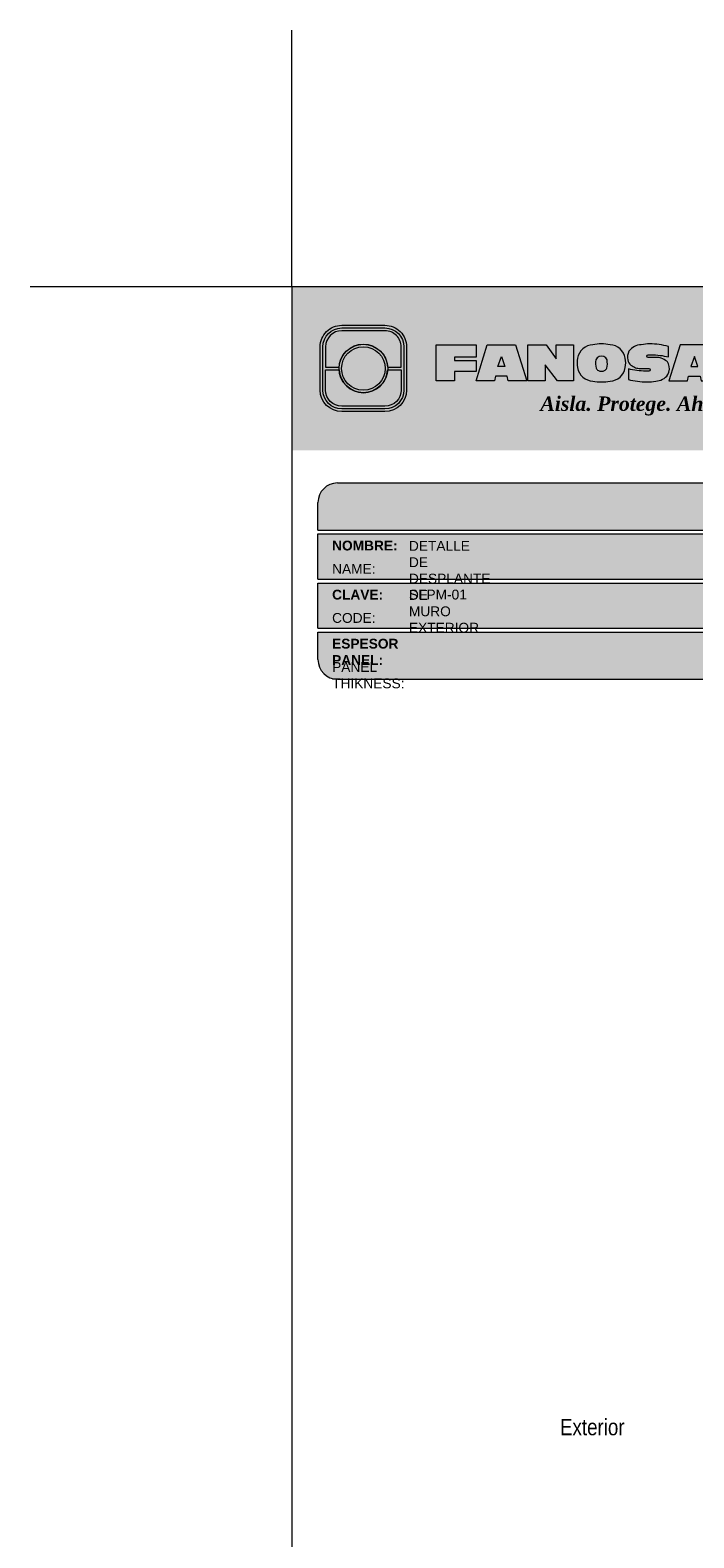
# Model space of a CAD drawing. Header units: millimetres. Extents: x 358.6 to 388.6, y 81.2 to 116.7.
# Tile 2 of 2: x 358.6 to 368.8, y 93.6 to 116.7. Entities that reach past the tile are written whole.
import ezdxf

# ---------------------------------------------------------------- set-up
doc = ezdxf.new("R2010")
doc.units = ezdxf.units.MM
doc.header["$LTSCALE"] = 0.025
doc.linetypes.add('DASHED2', pattern=[9.524999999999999, 6.35, -3.175])
doc.layers.get('0').update_dxf_attribs({"lineweight": 5})
doc.layers.add('TEXTO', color=7, linetype='DASHED2', lineweight=0)
doc.layers.add('TEXTO CUADRO DATOS', color=251, linetype='Continuous', lineweight=0)
doc.styles.add('Erika', font='techl___.ttf', dxfattribs={"height": 0.25})
doc.styles.get("Standard").update_dxf_attribs({"font": 'romand.shx'})

# ---------------------------------------------------------------- blocks, each defined once
blk = doc.blocks.new('LOGO 1')
for color, points in [(7, [(362.633524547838, 273.3012676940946), (362.633524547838, 270.8012676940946), (384.2235245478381, 270.8012676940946), (384.2235245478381, 273.3012676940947)]), (30, [(364.0980555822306, 272.0718926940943), (364.3048789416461, 272.0718926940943), (364.3048789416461, 272.3812676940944, 0.4142135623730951), (364.0573789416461, 272.6287676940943), (363.3973789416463, 272.6287676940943, 0.4142135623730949), (363.1498789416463, 272.3812676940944), (363.1498789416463, 272.0718926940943), (363.3567023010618, 272.0718926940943, -0.9459053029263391)]), (7, [(364.8420585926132, 272.4104305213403), (365.4501879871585, 272.4104305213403), (365.4501879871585, 272.2247109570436), (365.119665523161, 272.2247109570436), (365.119665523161, 272.1719110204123), (365.4501879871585, 272.1719110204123), (365.4501879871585, 272.00471122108), (365.119665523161, 272.00471122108), (365.119665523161, 271.8609844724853), (364.8420585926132, 271.8609844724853)]), (252, [(364.0602079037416, 272.0512676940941, 1), (363.3945499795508, 272.0512676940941, 1)]), (170, [(364.3048789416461, 271.7212676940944), (364.3048789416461, 272.0306426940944), (364.0980555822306, 272.0306426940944, -0.9459053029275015), (363.3567023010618, 272.0306426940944), (363.1498789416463, 272.0306426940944), (363.1498789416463, 271.7212676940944, 0.4142135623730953), (363.3973789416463, 271.4737676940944), (364.057378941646, 271.4737676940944, 0.4142135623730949)])]:
    blk.add_hatch(color=color).paths.add_polyline_path(points)
h = blk.add_hatch(color=7)
edge = h.paths.add_edge_path()
edge.add_arc((364.057378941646, 271.7212676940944), 0.3299999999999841, -89.99999999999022, 9.890754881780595e-12, ccw=False)
edge.add_line((364.0573789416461, 271.3912676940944), (363.3973789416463, 271.3912676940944))
edge.add_arc((363.3973789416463, 271.7212676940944), 0.3299999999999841, 179.9999999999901, 269.9999999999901, ccw=False)
edge.add_line((363.0673789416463, 271.7212676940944), (363.0673789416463, 272.3812676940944))
edge.add_arc((363.3973789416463, 272.3812676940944), 0.3299999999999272, 90, 180, ccw=False)
edge.add_line((363.3973789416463, 272.7112676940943), (364.0573789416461, 272.7112676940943))
edge.add_arc((364.0573789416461, 272.3812676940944), 0.3299999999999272, 0, 90, ccw=False)
edge.add_line((364.387378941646, 272.3812676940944), (364.387378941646, 271.7212676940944))
edge = h.paths.add_edge_path(flags=16)
edge.add_arc((364.0573789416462, 271.7212676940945), 0.2887500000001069, 269.9999999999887, 359.9999999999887, ccw=False)
edge.add_line((364.0573789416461, 271.4325176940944), (363.3973789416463, 271.4325176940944))
edge.add_arc((363.3973789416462, 271.7212676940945), 0.2887500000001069, 180.0000000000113, 270.0000000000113, ccw=False)
edge.add_line((363.1086289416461, 271.7212676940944), (363.1086289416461, 272.3812676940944))
edge.add_arc((363.3973789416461, 272.3812676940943), 0.28875000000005, 89.99999999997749, 179.9999999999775, ccw=False)
edge.add_line((363.3973789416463, 272.6700176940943), (364.0573789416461, 272.6700176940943))
edge.add_arc((364.0573789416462, 272.3812676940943), 0.28875000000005, 2.262368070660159e-11, 90.00000000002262, ccw=False)
edge.add_line((364.3461289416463, 272.3812676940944), (364.3461289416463, 271.7212676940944))
h = blk.add_hatch(color=7)
h.paths.add_polyline_path([(363.3561289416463, 272.0512676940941, 1), (364.0986289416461, 272.0512676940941, 1)])
h.paths.add_polyline_path([(364.0602079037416, 272.0512676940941, -1), (363.3945499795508, 272.0512676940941, -1)], flags=16)
h = blk.add_hatch(color=7)
h.paths.add_polyline_path([(365.620750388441, 272.4104305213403), (365.4485062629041, 271.8609844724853), (365.7332546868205, 271.8609844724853), (365.7479187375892, 271.934277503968), (365.9266795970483, 271.934277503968), (365.9413436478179, 271.8609844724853), (366.2260920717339, 271.8609844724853), (366.0538479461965, 272.4104305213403)])
h.paths.add_polyline_path([(365.837299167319, 272.2366800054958), (365.8906148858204, 272.0814774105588), (365.7839834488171, 272.0814774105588)], flags=16)
h = blk.add_hatch(color=7)
h.paths.add_polyline_path([(366.9358659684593, 272.4104305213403), (366.6709453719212, 272.4104305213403), (366.6709453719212, 272.1991139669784), (366.5221127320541, 272.4104305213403), (366.2395855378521, 272.4104305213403), (366.2395855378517, 271.8609844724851), (366.5045061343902, 271.8609844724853), (366.5045061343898, 272.1071001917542), (366.6947223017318, 271.8609844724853), (366.9358659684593, 271.8609844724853)])
h.paths.add_polyline_path([(367.4970415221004, 272.4140725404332, 0.09403921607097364), (367.2339520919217, 272.4140725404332, 0.3497782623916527), (367.0006865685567, 272.2074327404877, 0.09737279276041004), (367.0006865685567, 272.0639822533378, 0.3497782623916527), (367.2339520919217, 271.8573424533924, 0.09403921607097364), (367.4970415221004, 271.8573424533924, 0.3497782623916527), (367.7303070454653, 272.0639822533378, 0.09737279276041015), (367.7303070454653, 272.2074327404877, 0.3497782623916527)])
h.paths.add_polyline_path([(367.2999959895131, 272.2148320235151, -0.3799377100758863), (367.4309976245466, 272.2148320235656, -0.158874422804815), (367.4503779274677, 272.1817168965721, -0.1263576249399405), (367.44577155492, 272.0572845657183, -0.2142742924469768), (367.4126854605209, 272.0188340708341, -0.2226123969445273), (367.318308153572, 272.0188340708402, -0.2142742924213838), (367.2852220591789, 272.0572845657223, -0.1263576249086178), (367.2806156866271, 272.1817168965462, -0.1588744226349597)], flags=16)
h.paths.add_polyline_path([(368.0775589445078, 272.2601931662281), (368.1276424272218, 272.2601931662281, -0.05869489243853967), (368.3904870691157, 272.2278050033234), (368.3904870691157, 272.3881713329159, 0.06395994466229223), (368.1046346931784, 272.4264429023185, 0.04691611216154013), (367.9730899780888, 272.4140725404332, 0.2229690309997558), (367.7857619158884, 272.3139728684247, 0.1654172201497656), (367.7667124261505, 272.182419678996, 0.1952229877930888), (367.8161538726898, 272.1004656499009, 0.07724634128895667), (367.887655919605, 272.0635888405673, 0.08066867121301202), (367.9607834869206, 272.0517133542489), (368.0895714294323, 272.0517133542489, -1), (368.0895714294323, 272.0112218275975), (368.0394879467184, 272.0112218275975, -0.05869489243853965), (367.7766433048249, 272.0436099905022), (367.7766433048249, 271.8832436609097, 0.0639599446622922), (368.0624956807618, 271.8449720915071, 0.04691611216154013), (368.1940403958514, 271.8573424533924, 0.2229690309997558), (368.3813684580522, 271.9574421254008, 0.2091142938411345), (368.391184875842, 272.1225548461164, 0.1301021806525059), (368.3636451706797, 272.1610969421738, 0.09267767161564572), (368.2794744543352, 272.2078261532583, 0.08066867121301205), (368.2063468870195, 272.2197016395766), (368.0775589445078, 272.2197016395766, -1)])
h.paths.add_polyline_path([(369.0017330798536, 272.4104305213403), (368.5686355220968, 272.4104305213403), (368.3963913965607, 271.8609844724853), (368.6811398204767, 271.8609844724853), (368.6958038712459, 271.934277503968), (368.8745647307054, 271.934277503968), (368.8892287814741, 271.8609844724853), (369.1739772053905, 271.8609844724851)])
h.paths.add_polyline_path([(368.7851843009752, 272.2366800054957), (368.8385000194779, 272.0814774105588), (368.7318685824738, 272.0814774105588)], flags=16)
at = {"color": 7}
for points in [[(364.387378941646, 271.7212676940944, -0.414213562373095), (364.0573789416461, 271.3912676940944), (363.3973789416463, 271.3912676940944, -0.414213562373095), (363.0673789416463, 271.7212676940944), (363.0673789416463, 272.3812676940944, -0.414213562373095), (363.3973789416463, 272.7112676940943), (364.0573789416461, 272.7112676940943, -0.4142135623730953), (364.387378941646, 272.3812676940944)], [(364.3461289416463, 271.7212676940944, -0.4142135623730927), (364.0573789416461, 271.4325176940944), (363.3973789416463, 271.4325176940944, -0.4142135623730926), (363.1086289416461, 271.7212676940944), (363.1086289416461, 272.3812676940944, -0.414213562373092), (363.3973789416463, 272.6700176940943), (364.0573789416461, 272.6700176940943, -0.4142135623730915), (364.3461289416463, 272.3812676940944)], [(367.7303070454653, 272.2074327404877, 0.3497782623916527), (367.4970415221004, 272.4140725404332, 0.09403921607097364), (367.2339520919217, 272.4140725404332, 0.3497782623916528), (367.0006865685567, 272.2074327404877, 0.09737279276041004), (367.0006865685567, 272.0639822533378, 0.3497782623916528), (367.2339520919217, 271.8573424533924, 0.09403921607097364), (367.4970415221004, 271.8573424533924, 0.3497782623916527), (367.7303070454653, 272.0639822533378, 0.09737279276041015)], [(368.3637508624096, 272.1610094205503, 0.09280978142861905), (368.2794744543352, 272.2078261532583, 0.08066867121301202), (368.2063468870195, 272.2197016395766), (368.0775589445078, 272.2197016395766, -0.9999999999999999), (368.0775589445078, 272.2601931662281), (368.1276424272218, 272.2601931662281, -0.05869489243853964), (368.3904870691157, 272.2278050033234), (368.3904870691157, 272.3881713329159, 0.06395994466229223), (368.1046346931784, 272.4264429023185, 0.04691611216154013), (367.9730899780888, 272.4140725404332, 0.2229690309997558), (367.7857619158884, 272.3139728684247, 0.1654172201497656), (367.7667124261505, 272.182419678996, 0.1952229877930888), (367.8161538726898, 272.1004656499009, 0.07724634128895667), (367.887655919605, 272.0635888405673, 0.08066867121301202), (367.9607834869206, 272.0517133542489), (368.0895714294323, 272.0517133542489, -0.9999999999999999), (368.0895714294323, 272.0112218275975), (368.0394879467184, 272.0112218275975, -0.05869489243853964), (367.7766433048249, 272.0436099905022), (367.7766433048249, 271.8832436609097, 0.06395994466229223), (368.0624956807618, 271.8449720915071, 0.04691611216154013), (368.1940403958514, 271.8573424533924, 0.2229690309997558), (368.3813684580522, 271.9574421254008, 0.2091142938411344), (368.391184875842, 272.1225548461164, 0.1341802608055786)], [(367.2852220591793, 272.0572845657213, 0.2142742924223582), (367.318308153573, 272.0188340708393, 0.2226123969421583), (367.4126854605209, 272.0188340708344, 0.2142742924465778), (367.44577155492, 272.0572845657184, 0.1263576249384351), (367.4503779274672, 272.1817168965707, 0.1588744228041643), (367.4309976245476, 272.2148320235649, 0.379937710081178), (367.2999959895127, 272.2148320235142, 0.1588744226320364), (367.2806156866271, 272.1817168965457, 0.1263576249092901)]]:
    blk.add_lwpolyline(points, format="xyb", close=True, dxfattribs=at)
at = {"color": 30}
blk.add_lwpolyline([(364.3048789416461, 272.0718926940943), (364.3048789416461, 272.3812676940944, 0.414213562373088), (364.0573789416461, 272.6287676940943), (363.3973789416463, 272.6287676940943, 0.4142135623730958), (363.1498789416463, 272.3812676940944), (363.1498789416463, 272.0718926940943), (363.3567023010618, 272.0718926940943, -0.9459053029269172), (364.0980555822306, 272.0718926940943)], format="xyb", close=True, dxfattribs=at)
at = {"color": 7}
for points in [[(364.8420585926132, 272.4104305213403), (365.4501879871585, 272.4104305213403), (365.4501879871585, 272.2247109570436), (365.119665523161, 272.2247109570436), (365.119665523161, 272.1719110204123), (365.4501879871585, 272.1719110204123), (365.4501879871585, 272.00471122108), (365.119665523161, 272.00471122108), (365.119665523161, 271.8609844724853), (364.8420585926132, 271.8609844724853)], [(365.7332546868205, 271.8609844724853), (365.4485062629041, 271.8609844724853), (365.620750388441, 272.4104305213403), (366.0538479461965, 272.4104305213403), (366.2260920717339, 271.8609844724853), (365.9413436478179, 271.8609844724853), (365.9266795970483, 271.934277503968), (365.7479187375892, 271.934277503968)], [(366.5045061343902, 272.1071001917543), (366.5045061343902, 271.8609844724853), (366.2395855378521, 271.8609844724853), (366.2395855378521, 272.4104305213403), (366.5221127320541, 272.4104305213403), (366.6709453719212, 272.1991139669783), (366.6709453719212, 272.4104305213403), (366.9358659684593, 272.4104305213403), (366.9358659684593, 271.8609844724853), (366.6947223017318, 271.8609844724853)], [(368.8745647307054, 271.934277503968), (368.8892287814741, 271.8609844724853), (369.1739772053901, 271.8609844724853), (369.0017330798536, 272.4104305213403), (368.5686355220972, 272.4104305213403), (368.3963913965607, 271.8609844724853), (368.6811398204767, 271.8609844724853), (368.6958038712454, 271.934277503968)], [(365.7839834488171, 272.0814774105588), (365.837299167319, 272.2366800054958), (365.8906148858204, 272.0814774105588)], [(368.8385000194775, 272.0814774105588), (368.7851843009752, 272.2366800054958), (368.7318685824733, 272.0814774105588)]]:
    blk.add_lwpolyline(points, close=True, dxfattribs=at)
at = {"color": 170}
blk.add_lwpolyline([(363.3567023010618, 272.0306426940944, 0.9459053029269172), (364.0980555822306, 272.0306426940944), (364.3048789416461, 272.0306426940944), (364.3048789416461, 271.7212676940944, -0.4142135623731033), (364.0573789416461, 271.4737676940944), (363.3973789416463, 271.4737676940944, -0.414213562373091), (363.1498789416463, 271.7212676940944), (363.1498789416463, 272.0306426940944)], format="xyb", close=True, dxfattribs=at)
at = {"color": 7}
for radius in [0.3712499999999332, 0.332828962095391]:
    blk.add_circle((363.7273789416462, 272.0512676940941), radius, dxfattribs=at)
at = {"color": 254, "insert": (366.4315877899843, 271.623287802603), "char_height": 0.22, "width": 5.448476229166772, "attachment_point": 1}
blk.add_mtext('{\\fBookman Old Style|b1|i1|c0|p18;\\C255;Aisla. Protege. Ahorra}', dxfattribs=at)

msp = doc.modelspace()

# ---------------------------------------------------------------- hatches: boundary and pattern name
msp.add_hatch(color=253).paths.add_polyline_path([(383.823524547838, 109.0467079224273), (383.8235245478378, 109.4667079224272, 0.4142135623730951), (383.5235245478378, 109.7667079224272), (363.3335245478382, 109.7667079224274, 0.4142135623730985), (363.0335245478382, 109.4667079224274), (363.0335245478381, 109.0467079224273)])
h = msp.add_hatch(color=253)
h.paths.add_polyline_path([(363.0335245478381, 108.9867079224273), (363.0335245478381, 108.2967079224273), (379.0030160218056, 108.2967079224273), (379.003016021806, 108.9867079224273)])
h.paths.add_polyline_path([(379.0030160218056, 107.5467079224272), (379.0030160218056, 108.2367079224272), (363.0335245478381, 108.2367079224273), (363.0335245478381, 107.5467079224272)])
h.paths.add_polyline_path([(379.003016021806, 106.7667079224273), (379.0030160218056, 107.4867079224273), (363.0335245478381, 107.4867079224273), (363.0335245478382, 107.0667079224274, 0.4142135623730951), (363.3335245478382, 106.7667079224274)])
h.paths.add_polyline_path([(379.063016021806, 107.4867079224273), (379.063016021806, 106.7667079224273), (383.5235245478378, 106.7667079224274, 0.4142135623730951), (383.8235245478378, 107.0667079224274), (383.823524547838, 107.4867079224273)])
h.paths.add_polyline_path([(379.063016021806, 108.2367079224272), (379.063016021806, 107.5467079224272), (383.823524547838, 107.5467079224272), (383.823524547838, 108.2367079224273)])
h.paths.add_polyline_path([(379.063016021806, 108.9867079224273), (379.063016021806, 108.2967079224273), (383.823524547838, 108.2967079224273), (383.823524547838, 108.9867079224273)])

# ---------------------------------------------------------------- linework, layer by layer
at = {"color": 254}
for q in [(362.633524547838, 116.6880880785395), (358.6352880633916, 112.7667079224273)]:
    msp.add_line((362.633524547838, 112.7667079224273), q, dxfattribs=at)
at = {"color": 253}
for p, q in [((363.3335245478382, 109.7667079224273), (383.5235245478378, 109.7667079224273)), ((363.0335245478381, 109.0467079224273), (363.0335245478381, 109.4667079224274)), ((363.0335245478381, 109.0467079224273), (383.823524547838, 109.0467079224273)), ((363.0335245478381, 108.2967079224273), (363.0335245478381, 108.9867079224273)), ((363.0335245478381, 108.9867079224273), (379.0030160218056, 108.9867079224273)), ((363.0335245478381, 108.2967079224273), (379.0030160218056, 108.2967079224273)), ((363.0335245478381, 107.5467079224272), (363.0335245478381, 108.2367079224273)), ((363.0335245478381, 108.2367079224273), (379.0030160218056, 108.2367079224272)), ((363.0335245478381, 107.5467079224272), (379.0030160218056, 107.5467079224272)), ((363.0335245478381, 107.0667079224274), (363.0335245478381, 107.4867079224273)), ((363.0335245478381, 107.4867079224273), (379.003016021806, 107.4867079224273)), ((363.3335245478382, 106.7667079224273), (379.0030160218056, 106.7667079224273))]:
    msp.add_line(p, q, dxfattribs=at)
at = {"color": 254}
msp.add_lwpolyline([(362.633524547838, 84.82670792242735), (384.2235245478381, 84.82670792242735), (384.2235245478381, 112.7667079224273), (362.633524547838, 112.7667079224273)], close=True, dxfattribs=at)
at = {"color": 253}
for centre, start, end in [((363.3335245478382, 109.4667079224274), 90, 180), ((363.3335245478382, 107.0667079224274), 180, 270)]:
    msp.add_arc(centre, 0.3, start, end, dxfattribs=at)

# ---------------------------------------------------------------- block references
msp.add_blockref('LOGO 1', (0, -160.5345597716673))

# ---------------------------------------------------------------- texts
at = {"layer": 'TEXTO', "linetype": 'ByBlock', "lineweight": 0, "insert": (366.7321469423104, 95.4605862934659), "char_height": 0.2499999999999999, "attachment_point": 1, "style": 'Erika'}
msp.add_mtext('Exterior', dxfattribs=at)
at = {"layer": 'TEXTO CUADRO DATOS', "char_height": 0.15, "width": 0.003231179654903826, "attachment_point": 1}
for s, insert in [('{\\fArial|b1|i0|c0|p34;NOMBRE:}', (363.2495265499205, 108.8852422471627)), ('{\\fArial|b0|i0|c0|p34;DETALLE DE DESPLANTE DE MURO EXTERIOR}', (364.4235766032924, 108.8801262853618)), ('{\\fArial|b0|i0|c0|p34;NAME:}', (363.2495265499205, 108.5285691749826)), ('{\\fArial|b1|i0|c0|p34;CLAVE:}', (363.2495265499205, 108.1352422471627)), ('{\\fArial|b0|i0|c0|p34;SFPM-01 }', (364.4235766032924, 108.136215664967)), ('{\\fArial|b0|i0|c0|p34;CODE:}', (363.2495265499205, 107.7785691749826)), ('{\\fArial|b1|i0|c0|p34;ESPESOR PANEL:}', (363.2495265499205, 107.3852422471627)), ('{\\fArial|b0|i0|c0|p34;PANEL THIKNESS:}', (363.2495265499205, 107.0285691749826))]:
    msp.add_mtext(s, dxfattribs=dict(at, insert=insert))

doc.saveas('drawing.dxf')
